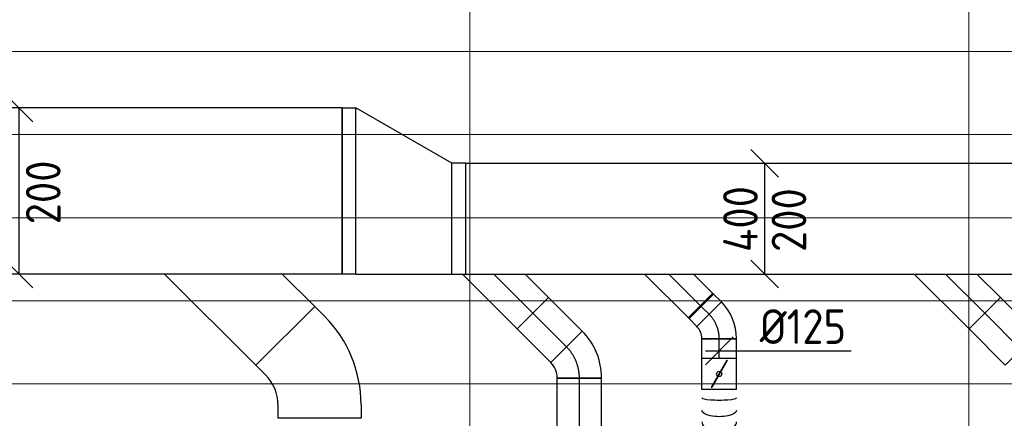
# Model space of a CAD drawing. Header units: millimetres. Extents: x -72915 to 21022, y 6278 to 52916.
# Tile 36 of 60: x -32639 to -29087, y 16424 to 17863. Entities that reach past the tile are written whole.
import ezdxf
from ezdxf.enums import TextEntityAlignment as Align

# ---------------------------------------------------------------- set-up
doc = ezdxf.new("R2010")
doc.units = ezdxf.units.MM
doc.header["$LTSCALE"] = 50
doc.linetypes.add('CENTER2', pattern=[28.575, 19.05, -3.175, 3.175, -3.175])
doc.linetypes.add('STREEPJES', pattern=[0.1, 0.05, -0.05])
for name, color, linetype in [('4plfd', 254, 'Continuous'), ('WL570---_TOEVOER', 200, 'Continuous'), ('WL570---_TOEVOER_HL', 1, 'Continuous'), ('WM570---_TOEVOER', 2, 'Continuous'), ('WM570---_TOEVOER_PR', 2, 'Continuous')]:
    doc.layers.add(name, color=color, linetype=linetype)
doc.styles.add('BURO-025', font='ISO96.shx', dxfattribs={"height": 125})

# ---------------------------------------------------------------- blocks, each defined once
blk = doc.blocks.new('Groep-73')
at = {"color": 8, "linetype": 'Continuous', "lineweight": 13}
for p, q in [((-22154.9, 16299.1), (-54820.8, 16299.1)), ((-22154.9, 15999.1), (-54820.8, 15999.1)), ((-22154.9, 15699.1), (-54820.8, 15699.1)), ((-22154.9, 15399.1), (-54820.8, 15399.1)), ((-65620, 15099.1), (-22154.9, 15099.1))]:
    blk.add_line(p, q, dxfattribs=at)
blk = doc.blocks.new('Groep-79')
at = {"color": 8, "linetype": 'Continuous', "lineweight": 13}
for p, q in [((-33254.9, 18999.1), (-33254.9, 8239.8)), ((-31454.9, 18999.1), (-31454.9, 8683.4))]:
    blk.add_line(p, q, dxfattribs=at)
at = {"color": 8}
blk.add_blockref('Groep-73', (0, 0), dxfattribs=at)
blk = doc.blocks.new('Block plafond 1e verd')
at = {"layer": '4plfd'}
blk.add_blockref('Groep-79', (22004.9, -19149), dxfattribs=at)
blk = doc.blocks.new('*U565')
at = {"color": 0, "ltscale": 10}
for p, q in [((0, 62.5, -2700), (0, -62.5, -2700)), ((279.3, 62.5, -2700), (279.3, -62.5, -2700))]:
    blk.add_line(p, q, dxfattribs=at)
for centre, major_axis, ratio, start_param, end_param in [((29.8, 0, -2700), (0, -62.5), 0.124121, 0, 3.141593), ((115.9, 0, -2700), (0, -62.5), 0.583397, 0, 3.141593), ((175.9, 0, -2700), (0, -62.5), 0.903199, 0, 3.141593), ((190.5, 0, -2700), (0, 62.5), 0.903199, 3.141593, 6.283185), ((221.9, 0, -2700), (0, 62.5), 0.583397, 3.141593, 6.283185), ((267.1, 0, -2700), (0, 62.5), 0.124121, 3.141593, 6.283185)]:
    blk.add_ellipse(centre, major_axis=major_axis, ratio=ratio, start_param=start_param, end_param=end_param, dxfattribs=at)
at = {"color": 0, "ltscale": 10, "extrusion": (0, 0, -1)}
for centre, major_axis, ratio, start_param, end_param in [((74.9, 0, -2700), (0, 62.5), 0.364829, 0, 3.141593), ((150.2, 0, -2700), (0, 62.5), 0.766559, 0, 3.141593), ((183.5, 0, -2700), (0, 62.5), 0.944112, 0, 3.141593), ((203.9, 0, -2700), (0, -62.5), 0.766559, 3.141593, 6.283185), ((243.4, 0, -2700), (0, -62.5), 0.364829, 3.141593, 6.283185)]:
    blk.add_ellipse(centre, major_axis=major_axis, ratio=ratio, start_param=start_param, end_param=end_param, dxfattribs=at)
at = {"layer": 'WM570---_TOEVOER_PR', "color": 2, "style": 'BURO-025'}
blk.add_attdef('POSNR', text='', height=125, dxfattribs=at).set_placement((0, 0), align=Align.MIDDLE)
blk = doc.blocks.new('*U858')
at = {"color": 0, "ltscale": 10}
for p, q in [((-18.2, 193.9), (17.2, 229.3)), ((17.2, 229.3), (229.3, 17.2)), ((-124.3, 150), (-174.3, 150)), ((-174.3, -150), (-174.3, 150)), ((193.9, -18.2), (229.3, 17.2)), ((-124.3, -150), (-174.3, -150))]:
    blk.add_line(p, q, dxfattribs=at)
for radius in [150, 450]:
    blk.add_arc((-124.3, 300), radius, 270, 315, dxfattribs=at)
at = {"layer": 'WM570---_TOEVOER_PR', "color": 2, "style": 'BURO-025'}
blk.add_attdef('POSNR', text='', height=125, dxfattribs=at).set_placement((0, 0), align=Align.MIDDLE)
blk = doc.blocks.new('*U859')
at = {"color": 0, "ltscale": 10}
for p, q in [((0, 62.5, -2700), (39.9, 62.5, -2700)), ((0, -62.5, -2700), (0, 62.5, -2700)), ((39.9, 62.5, -2700), (39.9, -62.5, -2700)), ((0, -62.5, -2700), (39.9, -62.5, -2700))]:
    blk.add_line(p, q, dxfattribs=at)
at = {"layer": 'WL570---_TOEVOER_HL', "linetype": 'CENTER2'}
blk.add_line((0, 0, -2700), (39.9, 0, -2700), dxfattribs=at)
at = {"layer": 'WM570---_TOEVOER_PR', "color": 2, "style": 'BURO-025'}
blk.add_attdef('POSNR', text='', height=125, dxfattribs=at).set_placement((0, 0), align=Align.MIDDLE)
blk = doc.blocks.new('*U860')
at = {"color": 0, "ltscale": 10}
for p, q in [((0, 88.4, -2700), (72.5, 160.9, -2700)), ((72.5, 160.9, -2700), (160.9, 72.5, -2700)), ((0, -88.4, -2700), (0, 88.4, -2700)), ((0, -88.4, -2700), (160.9, 72.5, -2700))]:
    blk.add_line(p, q, dxfattribs=at)
at = {"layer": 'WL570---_TOEVOER_HL', "linetype": 'CENTER2'}
blk.add_line((0, 0, -2700), (116.7, 116.7, -2700), dxfattribs=at)
at = {"layer": 'WM570---_TOEVOER_PR', "color": 2, "style": 'BURO-025'}
blk.add_attdef('POSNR', text='', height=125, dxfattribs=at).set_placement((0, 0), align=Align.MIDDLE)
blk = doc.blocks.new('*U861')
at = {"color": 0, "ltscale": 10}
for p, q in [((0, 62.5, -2700), (70.9, 62.5, -2700)), ((70.9, 62.5, -2700), (70.9, -62.5, -2700)), ((0, -62.5, -2700), (70.9, -62.5, -2700))]:
    blk.add_line(p, q, dxfattribs=at)
at = {"layer": 'WL570---_TOEVOER_HL', "linetype": 'CENTER2'}
blk.add_line((0, 0, -2700), (70.9, 0, -2700), dxfattribs=at)
at = {"layer": 'WM570---_TOEVOER_PR', "color": 2, "style": 'BURO-025'}
blk.add_attdef('POSNR', text='', height=125, dxfattribs=at).set_placement((0, 0), align=Align.MIDDLE)
blk = doc.blocks.new('*U862')
at = {"color": 0, "ltscale": 10}
for p, q in [((22.9, 106.8, -2700), (26, 109.9, -2700)), ((26, 109.9, -2700), (109.9, 26, -2700)), ((-7.6, 80.8, -2700), (80.8, -7.6, -2700)), ((-51.8, -62.5, -2700), (-51.8, 62.5, -2700)), ((106.8, 22.9, -2700), (109.9, 26, -2700))]:
    blk.add_line(p, q, dxfattribs=at)
for radius in [62.6, 187.6]:
    blk.add_arc((-51.8, 125.1, -2700), radius, 270, 315, dxfattribs=at)
at = {"layer": 'WL570---_TOEVOER_HL', "linetype": 'CENTER2'}
blk.add_arc((-51.8, 125.1, -2700), 125.1, 270, 315, dxfattribs=at)
at = {"layer": 'WM570---_TOEVOER_PR', "color": 2, "style": 'BURO-025'}
blk.add_attdef('POSNR', text='', height=125, dxfattribs=at).set_placement((0, 0), align=Align.MIDDLE)
blk = doc.blocks.new('*U863')
at = {"ltscale": 10}
for p, q in [((-56.4, 62.5, -2700), (56.5, 62.5, -2700)), ((-56.4, -62.5, -2700), (-56.4, 62.5, -2700)), ((56.5, 62.5, -2700), (56.5, -62.5, -2700)), ((-49.4, 27.3, -2700), (-48.4, 29.1, -2700)), ((48.4, -29.1, -2700), (-49.4, 27.3, -2700)), ((49.4, -27.3, -2700), (-48.4, 29.1, -2700)), ((48.4, -29.1, -2700), (49.4, -27.3, -2700)), ((-56.4, -62.5, -2700), (56.5, -62.5, -2700))]:
    blk.add_line(p, q, dxfattribs=at)
blk.add_circle((0, 0, -2700), 9.41, dxfattribs=at)
at = {"layer": 'WL570---_TOEVOER', "color": 2, "style": 'BURO-025'}
blk.add_attdef('I', text='', height=125, dxfattribs=at).set_placement((0, 0), align=Align.MIDDLE)
at = {"layer": 'WM570---_TOEVOER_PR', "color": 2, "style": 'BURO-025'}
blk.add_attdef('POSNR', text='', height=125, dxfattribs=at).set_placement((0, 0), align=Align.MIDDLE)
blk = doc.blocks.new('*U875')
at = {"color": 0, "ltscale": 10}
for p, q in [((0, 300), (2231, 300)), ((0, -300), (0, 300)), ((0, -300), (2231, -300))]:
    blk.add_line(p, q, dxfattribs=at)
at = {"color": 9, "linetype": 'STREEPJES', "ltscale": 10}
blk.add_line((2231, -300), (2231, 300), dxfattribs=at)
at = {"layer": 'WM570---_TOEVOER_PR', "color": 2, "style": 'BURO-025'}
blk.add_attdef('POSNR', text='', height=125, dxfattribs=at).set_placement((0, 0), align=Align.MIDDLE)
blk = doc.blocks.new('*U876')
at = {"layer": 'WM570---_TOEVOER', "color": 0, "ltscale": 10}
for p, q in [((50, 250), (-50, 350)), ((0, 300), (0, -300)), ((50, -350), (-50, -250))]:
    blk.add_line(p, q, dxfattribs=at)
at = {"layer": 'WM570---_TOEVOER', "color": 0, "style": 'BURO-025'}
for s, p in [('600', (-25, -120.5)), ('200', (150, -120.5)), ('200', (150, -120.5))]:
    blk.add_text(s, height=125, rotation=90, dxfattribs=at).set_placement(p)
blk = doc.blocks.new('*U877')
at = {"color": 0, "ltscale": 10}
for p, q in [((0, 80), (170.9, 80)), ((0, -80), (0, 80)), ((170.9, 80), (170.9, -80)), ((0, -80), (170.9, -80))]:
    blk.add_line(p, q, dxfattribs=at)
at = {"layer": 'WL570---_TOEVOER_HL', "linetype": 'CENTER2'}
blk.add_line((0, 0), (170.9, 0), dxfattribs=at)
at = {"layer": 'WM570---_TOEVOER_PR', "color": 2, "style": 'BURO-025'}
blk.add_attdef('POSNR', text='', height=125, dxfattribs=at).set_placement((0, 0), align=Align.MIDDLE)
blk = doc.blocks.new('*U878')
at = {"color": 0, "ltscale": 10}
for p, q in [((-50, 300), (0, 300)), ((-50, -300), (-50, 300)), ((346.4, 100), (0, 300)), ((0, -300), (0, 300)), ((396.4, 100), (346.4, 100)), ((346.4, -300), (346.4, 100)), ((396.4, -300), (396.4, 100)), ((0, -300), (-50, -300)), ((0, -300), (346.4, -300)), ((346.4, -300), (396.4, -300))]:
    blk.add_line(p, q, dxfattribs=at)
at = {"layer": 'WM570---_TOEVOER_PR', "color": 2, "style": 'BURO-025'}
blk.add_attdef('POSNR', text='', height=125, dxfattribs=at).set_placement((0, 0), align=Align.MIDDLE)
blk = doc.blocks.new('*U879')
at = {"color": 0, "ltscale": 10}
for p, q in [((0, 113.1), (84.9, 198)), ((84.9, 198), (198, 84.9)), ((0, -113.1), (198, 84.9))]:
    blk.add_line(p, q, dxfattribs=at)
at = {"color": 9, "linetype": 'STREEPJES', "ltscale": 10}
blk.add_line((0, -113.1), (0, 113.1), dxfattribs=at)
at = {"layer": 'WL570---_TOEVOER_HL', "linetype": 'CENTER2'}
blk.add_line((0, 0), (141.4, 141.4), dxfattribs=at)
at = {"layer": 'WM570---_TOEVOER_PR', "color": 2, "style": 'BURO-025'}
blk.add_attdef('POSNR', text='', height=125, dxfattribs=at).set_placement((0, 0), align=Align.MIDDLE)
blk = doc.blocks.new('*U880')
at = {"color": 0, "ltscale": 10}
for p, q in [((0, 80), (1832.8, 80)), ((0, -80), (0, 80)), ((1832.8, 80), (1832.8, -80)), ((0, -80), (1832.8, -80))]:
    blk.add_line(p, q, dxfattribs=at)
at = {"layer": 'WL570---_TOEVOER_HL', "linetype": 'CENTER2'}
blk.add_line((0, 0), (1832.8, 0), dxfattribs=at)
at = {"layer": 'WM570---_TOEVOER_PR', "color": 2, "style": 'BURO-025'}
blk.add_attdef('POSNR', text='', height=125, dxfattribs=at).set_placement((0, 0), align=Align.MIDDLE)
blk = doc.blocks.new('*U881')
at = {"color": 0, "ltscale": 10}
for p, q in [((-66.3, -80), (-66.3, 80)), ((-9.7, 103.4), (103.4, -9.7))]:
    blk.add_line(p, q, dxfattribs=at)
for radius in [80.1, 240.1]:
    blk.add_arc((-66.3, 160.1), radius, 270, 315, dxfattribs=at)
at = {"layer": 'WL570---_TOEVOER_HL', "linetype": 'CENTER2'}
blk.add_arc((-66.3, 160.1), 160.1, 270, 315, dxfattribs=at)
at = {"layer": 'WM570---_TOEVOER_PR', "color": 2, "style": 'BURO-025'}
blk.add_attdef('POSNR', text='', height=125, dxfattribs=at).set_placement((0, 0), align=Align.MIDDLE)
blk = doc.blocks.new('*U884')
at = {"color": 0, "ltscale": 10}
for p, q in [((0, 80), (184.7, 80)), ((0, -80), (0, 80)), ((184.7, 80), (184.7, -80)), ((0, -80), (184.7, -80))]:
    blk.add_line(p, q, dxfattribs=at)
at = {"layer": 'WL570---_TOEVOER_HL', "linetype": 'CENTER2'}
blk.add_line((0, 0), (184.7, 0), dxfattribs=at)
at = {"layer": 'WM570---_TOEVOER_PR', "color": 2, "style": 'BURO-025'}
blk.add_attdef('POSNR', text='', height=125, dxfattribs=at).set_placement((0, 0), align=Align.MIDDLE)
blk = doc.blocks.new('*U885')
at = {"color": 0, "ltscale": 10}
for p, q in [((0, 113.1), (84.9, 198)), ((84.9, 198), (198, 84.9)), ((0, -113.1), (198, 84.9))]:
    blk.add_line(p, q, dxfattribs=at)
at = {"color": 9, "linetype": 'STREEPJES', "ltscale": 10}
blk.add_line((0, -113.1), (0, 113.1), dxfattribs=at)
at = {"layer": 'WL570---_TOEVOER_HL', "linetype": 'CENTER2'}
blk.add_line((0, 0), (141.4, 141.4), dxfattribs=at)
at = {"layer": 'WM570---_TOEVOER_PR', "color": 2, "style": 'BURO-025'}
blk.add_attdef('POSNR', text='', height=125, dxfattribs=at).set_placement((0, 0), align=Align.MIDDLE)
blk = doc.blocks.new('*U901')
at = {"color": 0, "ltscale": 10}
for p, q in [((0, 200), (2259.3, 200)), ((0, -200), (0, 200)), ((2259.3, -200), (2259.3, 200)), ((0, -200), (2259.3, -200))]:
    blk.add_line(p, q, dxfattribs=at)
at = {"layer": 'WM570---_TOEVOER_PR', "color": 2, "style": 'BURO-025'}
blk.add_attdef('POSNR', text='', height=125, dxfattribs=at).set_placement((0, 0), align=Align.MIDDLE)
blk = doc.blocks.new('*U903')
at = {"layer": 'WM570---_TOEVOER', "color": 0, "ltscale": 10}
for p, q in [((50, 150), (-50, 250)), ((0, -200), (0, 200)), ((50, -250), (-50, -150))]:
    blk.add_line(p, q, dxfattribs=at)
at = {"layer": 'WM570---_TOEVOER', "color": 0, "style": 'BURO-025'}
for s, p in [('400', (-25, -120.5)), ('200', (150, -120.5)), ('200', (150, -120.5))]:
    blk.add_text(s, height=125, rotation=90, dxfattribs=at).set_placement(p)
blk = doc.blocks.new('*U905')
at = {"layer": 'WM570---_TOEVOER', "color": 0, "ltscale": 10}
for p, q in [((-50, -50), (50, 50)), ((-50, 0), (476.4, 0))]:
    blk.add_line(p, q, dxfattribs=at)
at = {"layer": 'WM570---_TOEVOER', "color": 0, "style": 'BURO-025'}
blk.add_text('%%c125', height=125, dxfattribs=at).set_placement((146, 25))

msp = doc.modelspace()

# ---------------------------------------------------------------- linework, layer by layer
at = {"layer": 'WL570---_TOEVOER'}
for p, q in [((-31786.9, 16615.6), (-32116.1, 16944.8)), ((-31574.7, 16827.7), (-31691.9, 16944.8)), ((-31574.7, 16827.7), (-31786.9, 16615.6))]:
    msp.add_line(p, q, dxfattribs=at)

# ---------------------------------------------------------------- block references
for name, p, rotation in [('*U875', (-31476, 17244.8), 180), ('*U879', (-30929, 16944.8), 270), ('*U860', (-30296.9, 16944.8, 2700), 270), ('*U885', (-29299, 16944.8), 270), ('*U862', (-30115.4, 16763.3, 2700), 90), ('*U859', (-30180.2, 16828.1, 2700), 315), ('*U877', (-30666.8, 16682.5), 135), ('*U884', (-29027, 16672.8), 135), ('*U858', (-31557.6, 16598.4), 90), ('*U881', (-30619.9, 16635.7), 90), ('*U861', (-30115.4, 16640.6, 2700), 90), ('*U863', (-30115.4, 16584.2, 2700), 90), ('*U880', (-30619.9, 14736.5), 90), ('*U565', (-30115.4, 16527.7, 2700), 270)]:
    msp.add_blockref(name, p, dxfattribs=dict(at, rotation=rotation))
for name, p in [('*U878', (-31426, 17244.8)), ('*U901', (-31029.6, 17144.8))]:
    msp.add_blockref(name, p, dxfattribs=at)
at = {"layer": 'WM570---_TOEVOER'}
for name, p in [('Block plafond 1e verd', (-19765.4, 20598.3)), ('*U876', (-32641.5, 17244.8)), ('*U903', (-29951.4, 17144.8)), ('*U905', (-30115.4, 16667.7, 2700))]:
    msp.add_blockref(name, p, dxfattribs=at)

doc.saveas('drawing.dxf')
